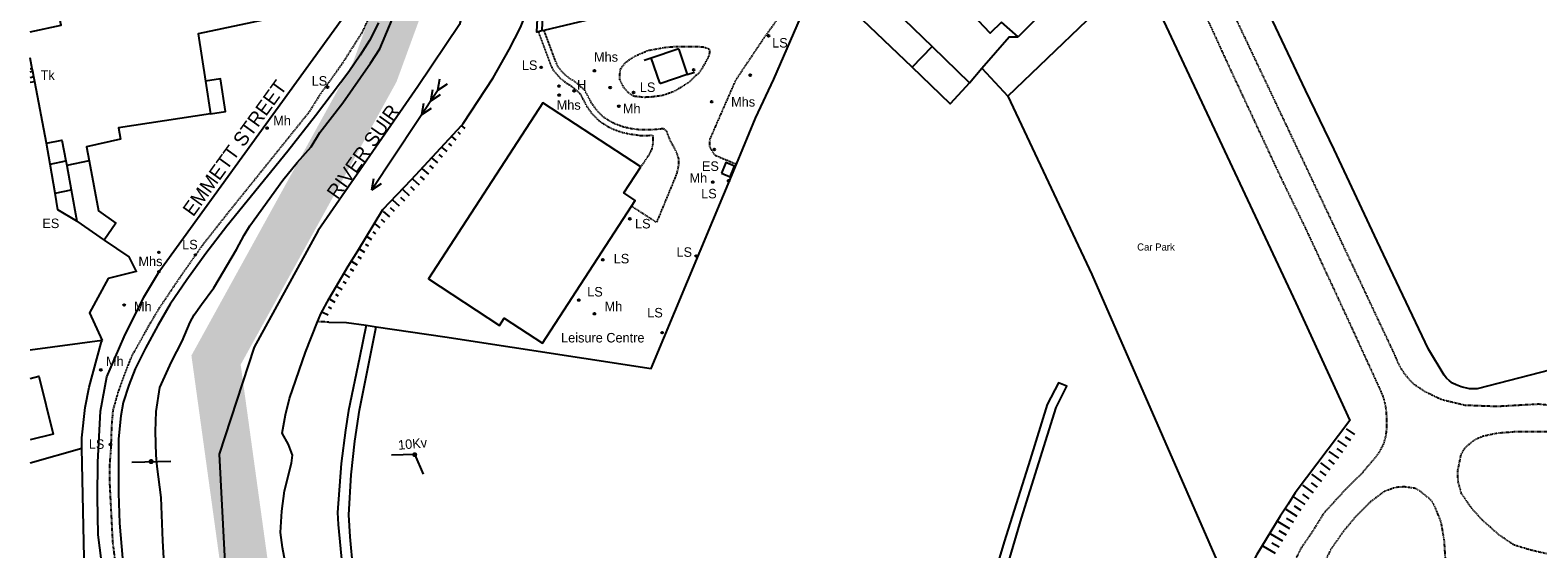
# Model space of a CAD drawing. Header units: metres. Extents: x 611948 to 1225781, y 656699 to 1316021.
# Tile 72 of 169: x 612748 to 613065, y 658516 to 658626. Entities that reach past the tile are written whole.
import ezdxf

# ---------------------------------------------------------------- set-up
doc = ezdxf.new("R2010")
doc.units = ezdxf.units.M
doc.linetypes.add('4696-12$0$PECK', pattern=[0.2, 0.1, -0.1])
for name, color, linetype in [('- EXTENT OF CHANNEL SURVEY', 150, 'Continuous'), ('4696-12$0$BLD_INN_W', 253, 'Continuous'), ('4696-12$0$BLD_OTL_P', 253, 'Continuous'), ('4696-12$0$BLD_OTL_S', 253, 'Continuous'), ('4696-12$0$GEN_LIN_D', 253, 'Continuous'), ('4696-12$0$GEN_PCK_D', 253, '4696-12$0$PECK'), ('4696-12$0$MNR_LN_DT', 253, 'Continuous'), ('4696-12$0$OTHER_SYM', 253, 'Continuous'), ('4696-12$0$POLE_SYMB', 253, 'Continuous'), ('4696-12$0$ROADS', 253, 'Continuous'), ('4696-12$0$ROADS_CTR', 253, 'Continuous'), ('4696-12$0$ROADS_PCK', 253, '4696-12$0$PECK'), ('4696-12$0$TEXT', 253, 'Continuous'), ('4696-12$0$WATER_FTR', 253, 'Continuous')]:
    doc.layers.add(name, color=color, linetype=linetype)
doc.styles.add('4696-12$0$STANDARD', font='txt')

# ---------------------------------------------------------------- blocks, each defined once
blk = doc.blocks.new('4696-12$0$13', base_point=(160450.170478, 242323.105036))
blk.add_circle((160450.170478, 242323.105036), 0.187958)
blk = doc.blocks.new('4696-12$0$37', base_point=(145.909475, 308.83511))
blk.add_line((145.962562, 308.791096), (150.424369, 308.791096))
at = {"const_width": 0.51646}
blk.add_lwpolyline([(145.704332, 308.791096, 1), (146.220792, 308.791096, 1)], format="xyb", close=True, dxfattribs=at)
blk = doc.blocks.new('4696-12$0$30', base_point=(144.876269, 313.485642))
blk.add_line((144.905875, 313.497659), (149.765037, 313.497659))
blk = doc.blocks.new('4696-12$0$33', base_point=(135.493669, 309.153345))
for p, q in [((135.303093, 309.0949), (137.533998, 310.06066)), ((161.059896, 309.0949), (135.303093, 309.0949)), ((135.303093, 309.0949), (137.533998, 308.12914)), ((154.338261, 309.0949), (156.569166, 310.06066)), ((154.338261, 309.0949), (156.569166, 308.12914)), ((157.725323, 309.0949), (159.956226, 310.06066)), ((157.725323, 309.0949), (159.956226, 308.12914)), ((160.456823, 309.0949), (162.687728, 310.06066)), ((160.456823, 309.0949), (162.687728, 308.12914))]:
    blk.add_line(p, q)
blk = doc.blocks.new('4696-12$0$36', base_point=(144.988486, 310.919762))
blk.add_line((140.875383, 310.92339), (149.050238, 310.92339))
at = {"const_width": 0.539928}
blk.add_lwpolyline([(144.673376, 310.923808, 1), (145.213304, 310.923808, 1)], format="xyb", close=True, dxfattribs=at)
blk = doc.blocks.new('4696-12')
at = {"layer": '4696-12$0$BLD_INN_W', "flags": 128}
for points in [[(612933.25, 658617.711), (612937.491, 658622.036)], [(612748.491, 658615.684), (612748.264, 658616.881)], [(612784.579, 658614.76), (612785.624, 658607.931)], [(612751.133, 658601.72), (612754.407, 658602.366), (612755.228, 658598.054)], [(612751.896, 658597.335), (612755.228, 658598.054)], [(612755.228, 658598.054), (612755.409, 658597.07)], [(612760.116, 658598.037), (612755.409, 658597.07)], [(612755.409, 658597.07), (612756.359, 658591.902)], [(612752.964, 658591.192), (612756.359, 658591.902)], [(612756.359, 658591.902), (612757.551, 658585.321)]]:
    blk.add_lwpolyline(points, dxfattribs=at)
at = {"layer": '4696-12$0$BLD_OTL_P', "flags": 128}
for points in [[(612747.715, 658616.774), (612748.264, 658616.881)], [(612748.491, 658615.684), (612747.715, 658615.476)], [(612760.116, 658598.037), (612762.117, 658587.521), (612765.705, 658584.891), (612763.294, 658581.331)]]:
    blk.add_lwpolyline(points, dxfattribs=at)
at = {"layer": '4696-12$0$BLD_OTL_S', "flags": 128}
for points in [[(612747.715, 658625.129), (612754.25, 658626.589), (612751.854, 658637.504)], [(612808.212, 658634.588), (612799.408, 658635.26), (612798.064, 658635.129), (612799.302, 658628.17), (612783.047, 658624.769), (612784.579, 658614.76)], [(612933.25, 658617.711), (612916.837, 658633.443), (612917.061, 658633.651), (612914.47, 658636.722)], [(612923.523, 658635.57), (612937.491, 658622.036)], [(612963.506, 658632.145), (612955.526, 658624.122)], [(612855.582, 658630.727), (612855.387, 658625.366)], [(612872.006, 658629.277), (612855.754, 658625.455)], [(612855.754, 658625.455), (612855.387, 658625.366)], [(612952.062, 658627.181), (612949.684, 658624.897), (612947.21, 658627.481)], [(612955.526, 658624.122), (612952.062, 658627.181)], [(612937.491, 658622.036), (612945.321, 658614.45)], [(612748.171, 658617.376), (612747.715, 658619.698)], [(612748.264, 658616.881), (612748.171, 658617.376)], [(612748.686, 658614.651), (612748.491, 658615.684)], [(612785.624, 658607.931), (612788.833, 658608.422), (612787.788, 658615.251), (612784.579, 658614.76)], [(612945.321, 658614.45), (612941.251, 658610.043), (612933.25, 658617.711)], [(612751.133, 658601.72), (612748.686, 658614.651)], [(612876.152, 658596.74), (612855.566, 658610.253), (612831.485, 658573.179), (612846.433, 658563.367), (612847.461, 658564.95), (612855.507, 658559.668), (612874.217, 658588.474)], [(612785.624, 658607.931), (612766.305, 658604.946), (612766.713, 658602.565), (612759.555, 658600.983), (612760.116, 658598.037)], [(612751.896, 658597.335), (612751.133, 658601.72)], [(612752.964, 658591.192), (612751.896, 658597.335)], [(612874.217, 658588.474), (612875.014, 658589.7), (612872.606, 658591.281), (612876.152, 658596.74)], [(612893.119, 658595.451), (612894.94, 658594.693), (612895.871, 658596.933), (612894.05, 658597.69), (612893.119, 658595.451)], [(612757.551, 658585.321), (612753.571, 658587.7), (612752.964, 658591.192)], [(612757.551, 658585.321), (612763.294, 658581.331)], [(612747.715, 658552.266), (612749.509, 658552.711), (612752.531, 658540.54), (612747.715, 658539.344)]]:
    blk.add_lwpolyline(points, dxfattribs=at)
at = {"layer": '4696-12$0$GEN_LIN_D', "flags": 128}
for points in [[(612849.864, 658714.498), (612850.872, 658701.53), (612846.166, 658656.555), (612838.015, 658626.669), (612829.282, 658613.666), (612808.323, 658583.392), (612794.835, 658558.823), (612787.461, 658536.312), (612789.013, 658506.814), (612797.552, 658476.151), (612805.218, 658461.092), (612822.101, 658444.208), (612844.031, 658428.683), (612870.424, 658406.171), (612888.278, 658388.123), (612900.698, 658367.552), (612905.356, 658355.714), (612906.932, 658349.343)], [(612821.001, 658627.067), (612819.074, 658623.367), (612817.11, 658620.275), (612814.722, 658616.718), (612807.709, 658607.471), (612801.9, 658600.054), (612789.084, 658584.279), (612784.688, 658578.519), (612780.668, 658572.97), (612777.196, 658567.865), (612774.55, 658563.412), (612771.985, 658558.657), (612769.795, 658554.265), (612768.471, 658550.883), (612767.255, 658547.225), (612766.758, 658544.419), (612766.279, 658539.556), (612766.298, 658528.151), (612766.537, 658521.856), (612767.384, 658512.043)], [(613081.7, 658565.507), (613079.833, 658565.323), (613080.759, 658557.797), (613074.148, 658555.774), (613052.144, 658550.088), (613050.472, 658550.097), (613048.785, 658550.481), (613047.687, 658550.917), (613046.964, 658551.301), (613046.297, 658551.775), (613045.696, 658552.331), (613045.172, 658552.959), (613041.878, 658558.451), (613031.071, 658581.105), (613022.039, 658600.419), (613016.027, 658612.888), (612997.348, 658652.335)], [(612953.358, 658611.653), (612978.443, 658635.672)], [(612978.443, 658635.672), (612978.915, 658636.138), (612979.775, 658636.335), (612982.385, 658635.452), (613013.976, 658568.184), (613025.361, 658543.434), (613013.804, 658528.195), (613012.382, 658525.801), (613010.709, 658523.276), (613005.777, 658515.268), (613000.785, 658506.111)], [(612896.275, 658597.347), (612900.31, 658607.027), (612904.157, 658615.209), (612911.84, 658632.992)], [(612854.59, 658625.174), (612854.298, 658625.103), (612854.581, 658630.746), (612855.582, 658630.727)], [(612855.387, 658625.366), (612854.59, 658625.174)], [(612878.383, 658619.689), (612883.96, 658621.603), (612884.173, 658621.422), (612885.943, 658616.171)], [(612947.921, 658617.505), (612953.646, 658624.107), (612955.526, 658624.122)], [(612876.904, 658619.166), (612878.383, 658619.689)], [(612885.943, 658616.171), (612880.405, 658614.267), (612880.202, 658614.431), (612878.383, 658619.689)], [(612748.171, 658617.376), (612747.715, 658617.334)], [(612885.943, 658616.171), (612887.46, 658616.645)], [(612945.321, 658614.45), (612947.921, 658617.505)], [(612947.921, 658617.505), (612953.358, 658611.653)], [(612748.686, 658614.651), (612747.715, 658614.469)], [(612953.358, 658611.653), (612971.069, 658574.106), (613000.785, 658506.111)], [(612820.486, 658563.115), (612834.961, 658561.016), (612878.331, 658554.348), (612896.275, 658597.347)], [(612763.294, 658581.331), (612768.49, 658577.814), (612770.047, 658574.763)], [(612770.047, 658574.763), (612764.116, 658573.315), (612760.168, 658566.034), (612762.868, 658560.218)], [(612770.157, 658574.79), (612770.047, 658574.763)], [(612810.531, 658564.118), (612814.292, 658564.048), (612818.368, 658563.501)], [(612818.368, 658563.501), (612820.486, 658563.115)], [(612762.868, 658560.218), (612747.715, 658558.189)], [(612758.62, 658537.584), (612758.577, 658539.744), (612759.276, 658546.162), (612760.097, 658550.447), (612762.645, 658559.757), (612762.868, 658560.218)], [(612747.715, 658534.541), (612758.62, 658537.584)], [(612759.238, 658511.527), (612759.048, 658514.555), (612758.62, 658537.584)]]:
    blk.add_lwpolyline(points, dxfattribs=at)
at = {"layer": '4696-12$0$GEN_PCK_D', "flags": 128}
for points in [[(613138.45, 658522.776), (613139.886, 658510.46), (613138.763, 658508.353), (613137.614, 658507.489), (613134.909, 658506.821), (613126.953, 658505.911), (613117.348, 658505.812), (613115.792, 658505.944), (613113.963, 658506.345), (613112.208, 658507), (613110.298, 658508.072), (613107.467, 658510.092), (613104.814, 658512.34), (613101.994, 658515.835), (613099.726, 658518.504), (613097.348, 658521.552), (613094.879, 658525.257), (613082.731, 658541.202), (613081.602, 658542.288), (613080.403, 658543.296), (613079.139, 658544.222), (613077.816, 658545.062), (613077.272, 658545.373), (613076.619, 658545.609), (613074.837, 658546.033), (613073.39, 658546.272), (613070.833, 658546.477), (613068.635, 658546.433), (613065.146, 658546.84), (613056.215, 658546.341), (613049.553, 658546.603), (613045.033, 658547.672), (613043.916, 658548.104), (613041.144, 658549.471), (613038.811, 658551.017), (613037.905, 658551.953), (613036.886, 658553.223), (613036.169, 658554.31), (613035.545, 658555.454), (613034.79, 658557.255), (613019.105, 658590.523), (613000.227, 658630.378), (612992.008, 658647.398), (612992.042, 658648.161), (612992.988, 658649.02), (612997.348, 658652.335)], [(612983.629, 658456.694), (612986.168, 658463.781), (612989.288, 658470.961), (612991.034, 658474.81), (612994.748, 658481.572), (612997.272, 658484.649), (613000.407, 658487.716), (613003.372, 658490.371), (613011.784, 658497.21), (613012.052, 658497.749), (613011.51, 658501.947), (613012.04, 658505.936), (613012.549, 658509.251), (613012.929, 658511.036), (613013.527, 658513.006), (613014.296, 658514.916), (613015.23, 658516.751), (613017.677, 658520.319), (613019.943, 658524.001), (613024.353, 658528.829), (613028.14, 658532.61), (613030.987, 658535.97), (613031.622, 658536.843), (613032.444, 658538.441), (613032.944, 658540.167), (613033.098, 658541.598), (613033.094, 658544.387), (613032.994, 658545.742), (613032.755, 658547.079), (613032.379, 658548.385), (613031.87, 658549.645), (613024.415, 658565.896), (613016.181, 658583.576), (613010.943, 658594.334), (612999.326, 658619.232), (612994.338, 658630.174), (612990.297, 658638.444), (612988.853, 658640.597), (612988.047, 658641.418), (612985.495, 658641.972), (612984.046, 658641.991), (612980.62, 658639.504), (612979.026, 658638.046), (612978.422, 658636.636), (612978.443, 658635.672)], [(612911.84, 658632.992), (612910.038, 658635.354), (612909.158, 658636.338), (612908.737, 658636.385), (612908.213, 658636.044), (612908.035, 658635.676), (612907.969, 658634.755), (612907.158, 658631.318), (612906.567, 658630.152), (612902.032, 658623.814), (612896.241, 658615.189), (612895.807, 658614.316), (612890.7, 658602.612), (612890.616, 658602.162), (612890.639, 658600.946), (612891.459, 658599.575), (612891.825, 658599.196), (612896.275, 658597.347)], [(612854.59, 658625.174), (612857.049, 658618.595), (612857.668, 658617.18), (612859.135, 658615.498), (612860.517, 658614.376), (612861.29, 658613.951), (612862.307, 658613.158), (612863.371, 658612.155), (612864.771, 658609.508), (612865.768, 658608.118), (612867.004, 658606.805), (612867.863, 658606.121), (612869.42, 658605.142), (612870.412, 658604.686), (612872.251, 658604.025), (612874.097, 658603.635), (612875.486, 658603.485), (612875.788, 658603.369), (612878.713, 658603.397), (612878.704, 658601.679), (612878.446, 658600.416), (612877.776, 658599.153), (612876.152, 658596.74)], [(612855.754, 658625.455), (612858.148, 658619.076), (612858.702, 658617.81), (612859.964, 658616.37), (612861.189, 658615.376), (612861.952, 658614.956), (612863.086, 658614.072), (612864.339, 658612.887), (612865.806, 658610.125), (612866.696, 658608.882), (612867.819, 658607.69), (612868.559, 658607.101), (612869.992, 658606.199), (612870.866, 658605.798), (612872.58, 658605.182), (612874.286, 658604.821), (612876.261, 658604.581), (612878.165, 658604.582), (612880.921, 658604.834), (612881.501, 658604.388), (612882.312, 658602.327), (612883.701, 658599.707), (612884.095, 658598.467), (612884.11, 658597.198), (612883.82, 658595.765), (612883.481, 658594.738), (612879.474, 658585.058), (612874.217, 658588.474)], [(612874.866, 658611.574), (612874.252, 658611.844), (612873.644, 658612.312), (612872.873, 658613.099), (612872.536, 658613.594), (612871.747, 658615.166), (612871.822, 658616.929), (612872.015, 658617.47), (612873.053, 658618.787), (612874.115, 658619.545), (612875.237, 658620.189), (612877.757, 658621.271), (612881.357, 658621.907), (612883.736, 658622.099), (612887.927, 658622.077), (612889.224, 658622.009), (612889.778, 658621.878), (612890.641, 658621.491), (612890.649, 658621.045), (612890.517, 658620.209), (612890.26, 658619.635), (612889.026, 658617.411), (612888.4, 658616.51), (612886.167, 658614.45), (612884.275, 658613.244), (612882.991, 658612.524), (612880.698, 658611.736), (612878.406, 658611.438), (612876.891, 658611.367), (612874.866, 658611.574)], [(612810.531, 658564.118), (612808.154, 658564.164)], [(613066.386, 658515.467), (613063.271, 658516.187), (613059.896, 658517.206), (613056.724, 658519.348), (613053.202, 658522.472), (613050.963, 658524.963), (613048.812, 658528.093), (613048.123, 658530.541), (613048.025, 658532.724), (613048.76, 658536.322), (613049.643, 658537.79), (613051.665, 658539.433), (613053.351, 658540.156), (613056.209, 658540.777), (613060.038, 658541.089), (613067.887, 658541.107), (613071.405, 658540.523), (613074.766, 658538.97), (613077.93, 658537.185), (613081.506, 658533.959), (613084.057, 658531.094), (613085.709, 658527.574), (613086.251, 658526.01), (613086.304, 658523.598), (613085.775, 658522.215), (613085.118, 658520.854), (613083.121, 658518.093), (613081.117, 658516.778), (613079.378, 658516.131), (613075.74, 658515.213), (613073.61, 658515.065), (613071.32, 658515.193), (613067.763, 658515.218), (613066.386, 658515.467)], [(613019.527, 658512.645), (613018.661, 658510.489), (613018.313, 658509.138), (613018.14, 658508.105), (613018.019, 658506.366), (613018.059, 658503.702), (613018.16, 658502.573), (613018.495, 658501.197), (613019.19, 658499.647), (613020.983, 658496.865), (613022.411, 658495.017), (613023.472, 658493.879), (613024.425, 658493.289), (613026.007, 658492.728), (613027.368, 658492.543), (613029.192, 658492.677), (613031.23, 658493.138), (613032.697, 658493.692), (613034.813, 658494.789), (613036.643, 658496.067), (613038.029, 658497.309), (613039.271, 658498.696), (613040.353, 658500.21), (613041.423, 658502.17), (613043.408, 658506.737), (613044.746, 658510.628), (613045.454, 658514.276), (613045.219, 658518.107), (613044.548, 658522.081), (613043.233, 658525.303), (613042.571, 658526.534), (613040.347, 658528.366), (613039.136, 658529.127), (613036.817, 658529.457), (613035.016, 658529.342), (613032.646, 658528.529), (613029.571, 658526.226), (613026.464, 658523.085), (613024.037, 658520.187), (613021.351, 658516.368), (613019.527, 658512.645)]]:
    blk.add_lwpolyline(points, dxfattribs=at)
at = {"layer": '4696-12$0$MNR_LN_DT', "flags": 128}
for points in [[(612837.343, 658602.388), (612836.39, 658603.142)], [(612838.28, 658603.596), (612837.737, 658604.021)], [(612839.217, 658604.803), (612838.425, 658605.423)], [(612834.468, 658598.819), (612833.786, 658599.368)], [(612835.438, 658599.999), (612834.372, 658600.855)], [(612836.406, 658601.182), (612835.806, 658601.66)], [(612831.593, 658595.248), (612830.285, 658596.347)], [(612832.545, 658596.444), (612831.789, 658597.065)], [(612833.497, 658597.638), (612832.292, 658598.613)], [(612829.625, 658592.913), (612828.258, 658594.115)], [(612830.642, 658594.052), (612829.828, 658594.749)], [(612825.424, 658588.474), (612824.041, 658589.781)], [(612826.501, 658589.558), (612825.675, 658590.348)], [(612827.548, 658590.671), (612826.176, 658591.957)], [(612828.586, 658591.792), (612827.764, 658592.538)], [(612823.357, 658586.224), (612822.057, 658587.387)], [(612824.369, 658587.37), (612823.543, 658588.134)], [(612821.356, 658583.915), (612820.289, 658584.757)], [(612822.35, 658585.075), (612821.632, 658585.688)], [(612818.881, 658580.065), (612818.241, 658580.463)], [(612819.626, 658581.4), (612818.618, 658582.039)], [(612820.458, 658582.679), (612819.848, 658583.101)], [(612817.392, 658577.397), (612816.689, 658577.818)], [(612818.136, 658578.731), (612817.015, 658579.416)], [(612814.981, 658573.5), (612813.899, 658574.176)], [(612815.795, 658574.792), (612815.108, 658575.215)], [(612816.609, 658576.086), (612815.432, 658576.794)], [(612813.353, 658570.913), (612812.374, 658571.493)], [(612814.167, 658572.206), (612813.548, 658572.583)], [(612811.864, 658568.245), (612810.831, 658568.832)], [(612812.597, 658569.587), (612812.001, 658569.931)], [(612810.398, 658565.563), (612809.243, 658566.097)], [(612811.131, 658566.904), (612810.488, 658567.263)], [(613024.677, 658537.969), (613022.815, 658539.23)], [(613025.522, 658539.213), (613024.448, 658539.941)], [(613026.366, 658540.459), (613024.663, 658541.641)], [(613022.989, 658535.477), (613021.005, 658536.871)], [(613023.834, 658536.723), (613022.679, 658537.519)], [(613020.328, 658531.832), (613019.103, 658532.731)], [(613021.219, 658533.044), (613019.2, 658534.52)], [(613022.111, 658534.255), (613020.906, 658535.119)], [(613017.67, 658528.184), (613015.413, 658529.817)], [(613018.552, 658529.403), (613017.259, 658530.342)], [(613019.437, 658530.619), (613017.366, 658532.132)], [(613015.906, 658525.745), (613013.645, 658527.314)], [(613016.788, 658526.964), (613015.429, 658527.931)], [(613014.241, 658523.24), (613011.915, 658524.682)], [(613015.063, 658524.5), (613013.688, 658525.407)], [(613012.741, 658520.633), (613010.247, 658522.074)], [(613011.995, 658519.329), (613010.473, 658520.206)], [(613013.448, 658521.962), (613012.021, 658522.801)], [(613009.717, 658515.433), (613007.159, 658516.887)], [(613011.206, 658518.046), (613008.694, 658519.514)], [(613010.451, 658516.745), (613008.939, 658517.623)]]:
    blk.add_lwpolyline(points, dxfattribs=at)
at = {"layer": '4696-12$0$ROADS', "flags": 128}
for points in [[(612821.001, 658627.067), (612819.074, 658623.367), (612817.11, 658620.275), (612814.722, 658616.718), (612807.709, 658607.471), (612801.9, 658600.054), (612789.084, 658584.279), (612784.688, 658578.519), (612780.668, 658572.97), (612777.196, 658567.865), (612774.55, 658563.412), (612771.985, 658558.657), (612769.795, 658554.265), (612768.471, 658550.883), (612767.255, 658547.225), (612766.758, 658544.419), (612766.279, 658539.556), (612766.298, 658528.151), (612766.537, 658521.856), (612767.384, 658512.043)], [(612808.212, 658634.588), (612799.408, 658635.26), (612798.064, 658635.129), (612799.302, 658628.17), (612783.047, 658624.769), (612784.579, 658614.76)], [(612785.624, 658607.931), (612788.833, 658608.422), (612787.788, 658615.251), (612784.579, 658614.76)], [(612785.624, 658607.931), (612766.305, 658604.946), (612766.713, 658602.565), (612759.555, 658600.983), (612760.116, 658598.037)], [(612760.116, 658598.037), (612762.117, 658587.521), (612765.705, 658584.891), (612763.294, 658581.331)], [(612763.294, 658581.331), (612768.49, 658577.814), (612770.047, 658574.763)], [(612770.047, 658574.763), (612764.116, 658573.315), (612760.168, 658566.034), (612762.868, 658560.218)], [(612758.62, 658537.584), (612758.577, 658539.744), (612759.276, 658546.162), (612760.097, 658550.447), (612762.645, 658559.757), (612762.868, 658560.218)], [(612759.238, 658511.527), (612759.048, 658514.555), (612758.62, 658537.584)]]:
    blk.add_lwpolyline(points, dxfattribs=at)
at = {"layer": '4696-12$0$ROADS_CTR', "flags": 128}
blk.add_lwpolyline([(612765.029, 658493.235), (612765.332, 658493.719), (612762.037, 658519.38), (612761.9, 658527.328), (612761.95, 658534.629), (612762.54, 658545.407), (612763.817, 658552.635), (612767.505, 658560.994), (612771.645, 658569.338), (612774.991, 658574.984), (612816.672, 658632.488), (612820.2, 658641.257), (612824.135, 658659.034), (612825.838, 658671.135), (612826.234, 658672.845)], dxfattribs=at)
at = {"layer": '4696-12$0$ROADS_PCK', "flags": 128}
blk.add_lwpolyline([(612747.715, 658483.451), (612769.956, 658489.566), (612770.327, 658490.057), (612770.053, 658490.991), (612768.342, 658498.397), (612767.346, 658502.134), (612766.631, 658505.803), (612765.125, 658517.837), (612764.508, 658529.839), (612764.452, 658533.572), (612764.747, 658537.567), (612764.899, 658542.27), (612765.182, 658545.579), (612766.244, 658549.336), (612767.512, 658552.894), (612769.126, 658556.969), (612772.991, 658563.836), (612775.026, 658567.233), (612779.751, 658574.246), (612784.26, 658580.644), (612789.7, 658587.52), (612806.52, 658608.411), (612808.802, 658612.068), (612813.413, 658618.494), (612817.664, 658625.165), (612819.361, 658628.886), (612820.76, 658632.295), (612822.094, 658636.389), (612823.15, 658640.349), (612824.991, 658648.01), (612826.465, 658656.172), (612827.834, 658664.483), (612829.631, 658670.619), (612830.371, 658679.831), (612830.435, 658683.897), (612829.842, 658687.796), (612827.995, 658695.631), (612827.77, 658698.953), (612845.152, 658702.228), (612860.967, 658705.086), (612869.389, 658706.794), (612877.131, 658708.162), (612881.546, 658708.426), (612882.641, 658708.045), (612884.563, 658703.937)], dxfattribs=at)
at = {"layer": '4696-12$0$WATER_FTR', "flags": 128}
for points in [[(612849.864, 658714.498), (612850.872, 658701.53), (612846.166, 658656.555), (612838.015, 658626.669), (612829.282, 658613.666), (612808.323, 658583.392), (612794.835, 658558.823), (612787.461, 658536.312), (612789.013, 658506.814), (612797.552, 658476.151), (612805.218, 658461.092), (612822.101, 658444.208), (612844.031, 658428.683), (612870.424, 658406.171), (612888.278, 658388.123), (612900.698, 658367.552), (612905.356, 658355.714), (612906.932, 658349.343)], [(612776.075, 658510.758), (612775.637, 658518.091), (612775.286, 658527.228), (612774.433, 658533.738), (612774.254, 658536.097), (612774.094, 658541.124), (612774.257, 658545.319), (612775.012, 658550.34), (612777.434, 658555.753), (612779.677, 658560.12), (612781.393, 658564.095), (612782.199, 658565.61), (612783.751, 658567.829), (612786.368, 658571.29), (612791.147, 658579.37), (612792.707, 658582.403), (612793.935, 658584.334), (612800.89, 658593.935), (612803.882, 658597.709), (612806.808, 658601), (612808.673, 658603.987), (612813.466, 658610.213), (612819.331, 658618.572), (612821.297, 658621.612), (612826.272, 658633.508)], [(612838.425, 658605.423), (612838.838, 658605.862), (612845.1, 658615.457), (612848.483, 658621.415), (612850.896, 658626.091), (612853.159, 658631.856), (612854.172, 658634.784)], [(612808.154, 658564.164), (612808.866, 658565.885), (612810.652, 658569.049), (612814.644, 658575.893), (612816.683, 658579.112), (612821.88, 658587.813), (612827.941, 658594.117), (612838.425, 658605.423)], [(612801.769, 658511.444), (612800.816, 658516.707), (612800.391, 658519.898), (612800.649, 658524.375), (612801.192, 658528.629), (612802.716, 658534.48), (612802.909, 658536.136), (612802.097, 658538.404), (612800.75, 658540.763), (612801.404, 658544.588), (612802.294, 658548.062), (612805.639, 658557.788), (612808.154, 658564.164)], [(612818.368, 658563.501), (612817.02, 658556.612), (612814.695, 658545.512), (612814.023, 658541.382), (612813.107, 658534.401), (612812.367, 658524.071), (612812.498, 658521.559), (612813.324, 658512.762)], [(612949.251, 658499.077), (612956.228, 658522.854), (612963.572, 658546.156), (612965.811, 658550.65), (612964.018, 658551.323), (612961.679, 658546.75), (612958.118, 658535.241), (612952.602, 658517.872), (612946.347, 658497.109)], [(612816.283, 658505.205), (612815.044, 658518.947), (612814.766, 658523.564), (612815.269, 658531.984), (612816.029, 658539.088), (612817.031, 658545.588), (612820.486, 658563.115)], [(612818.368, 658563.501), (612820.486, 658563.115)]]:
    blk.add_lwpolyline(points, dxfattribs=at)
at = {"layer": '4696-12$0$OTHER_SYM'}
for p in [(612866.421, 658616.969), (612887.302, 658617.167), (612899.198, 658616.054), (612858.963, 658613.75), (612859.011, 658611.85), (612862.13, 658612.753), (612869.736, 658613.428), (612871.546, 658609.497), (612891.083, 658610.46), (612797.552, 658604.914), (612891.642, 658600.419), (612891.309, 658593.557), (612774.8, 658578.787), (612774.812, 658574.723), (612767.495, 658567.705), (612866.415, 658565.863), (612762.584, 658554.058)]:
    blk.add_blockref('4696-12$0$13', p, dxfattribs=at)
at = {"layer": '4696-12$0$POLE_SYMB'}
for p in [(612903.053, 658624.319), (612855.224, 658617.695), (612810.27, 658613.522), (612874.662, 658612.394), (612894.645, 658593.82), (612873.872, 658585.839), (612782.458, 658578.217), (612868.174, 658577.228), (612887.813, 658578.012), (612863.121, 658568.743), (612880.648, 658561.89), (612764.628, 658538.351)]:
    blk.add_blockref('4696-12$0$13', p, dxfattribs=at)
for name, p, rotation in [('4696-12$0$30', (612828.639, 658536.289), 181.6130000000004), ('4696-12$0$37', (612828.639, 658536.289), 293.0000000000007), ('4696-12$0$36', (612773.216, 658534.779), 1.664000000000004)]:
    blk.add_blockref(name, p, dxfattribs=dict(at, rotation=rotation))
at = {"layer": '4696-12$0$WATER_FTR', "rotation": 56.42500000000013}
blk.add_blockref('4696-12$0$33', (612819.64, 658592.127), dxfattribs=at)
at = {"layer": '4696-12$0$BLD_OTL_S', "style": '4696-12$0$STANDARD'}
blk.add_text('Leisure Centre', height=2, dxfattribs=at).set_placement((612859.408, 658559.828))
at = {"layer": '4696-12$0$OTHER_SYM', "style": '4696-12$0$STANDARD'}
for s, p in [('Mhs', (612866.334, 658618.874)), ('H', (612862.763, 658613.02)), ('Mhs', (612858.48, 658608.778)), ('Mh', (612872.411, 658608.029)), ('Mhs', (612895.17, 658609.436)), ('Mh', (612886.422, 658593.43)), ('Mh', (612868.562, 658566.41))]:
    blk.add_text(s, height=2, dxfattribs=at).set_placement(p)
for s, p in [('Mh', (612798.847, 658605.502)), ('Mhs', (612770.493, 658575.899)), ('Mh', (612769.557, 658566.377)), ('Mh', (612763.659, 658554.869))]:
    blk.add_text(s, height=2, rotation=-0.1, dxfattribs=at).set_placement(p)
at = {"layer": '4696-12$0$POLE_SYMB', "style": '4696-12$0$STANDARD'}
for s, p in [('LS', (612903.804, 658621.851)), ('LS', (612851.155, 658617.145)), ('LS', (612875.973, 658612.503)), ('ES', (612889.032, 658595.908)), ('LS', (612888.869, 658590.129)), ('LS', (612874.968, 658583.811)), ('LS', (612870.476, 658576.461)), ('LS', (612883.684, 658577.843)), ('LS', (612864.901, 658569.499)), ('LS', (612877.53, 658565.092))]:
    blk.add_text(s, height=2, dxfattribs=at).set_placement(p)
for s, rotation, p in [('LS', -0.1, (612806.926, 658613.846)), ('ES', -0.1, (612750.279, 658583.886)), ('LS', -0.1, (612779.691, 658579.409)), ('LS', -0.1, (612760.053, 658537.464)), ('10Kv', 5.1, (612825.214, 658537.255))]:
    blk.add_text(s, height=2, rotation=rotation, dxfattribs=at).set_placement(p)
at = {"layer": '4696-12$0$ROADS', "style": '4696-12$0$STANDARD'}
blk.add_text('EMMETT STREET', height=3, rotation=54.10001, dxfattribs=at).set_placement((612782.017, 658586.116))
blk.add_text('EMMETT STREET', height=3, rotation=54.10001, dxfattribs=at).set_placement((612782.017, 658586.116))
at = {"layer": '4696-12$0$TEXT', "style": '4696-12$0$STANDARD'}
blk.add_text('Tk', height=2, rotation=-0.1, dxfattribs=at).set_placement((612749.903, 658615.056))
blk.add_text('Car Park', height=1.5, dxfattribs=at).set_placement((612980.593, 658579.158))
at = {"layer": '4696-12$0$WATER_FTR', "style": '4696-12$0$STANDARD'}
blk.add_text('RIVER SUIR', height=3, rotation=54.60001, dxfattribs=at).set_placement((612812.348, 658589.743))
blk = doc.blocks.new('OS Mapping')
blk.add_blockref('4696-12', (0, 0))

msp = doc.modelspace()

# ---------------------------------------------------------------- linework, layer by layer
at = {"layer": '- EXTENT OF CHANNEL SURVEY'}
msp.add_lwpolyline([(612878.53, 657995.1, 10, 10, 0), (612861.1, 658073.3, 10, 10, 0), (612882.12, 658191.97, 10, 10, 0), (612892.01, 658278.5, 10, 10, 0), (612910.56, 658337.1, 10, 10, 0), (612887.07, 658389.01, 10, 10, 0), (612825.24, 658444.64, 10, 10, 0), (612796.72, 658484.43, 10, 10, 0), (612786.82, 658556.12, 10, 10, 0), (612820.21, 658616.69, 10, 10, 0), (612838.76, 658667.37, 10, 10, 0), (612834.92, 658713.59, 10, 10, 0), (612805.98, 658795.57, 10, 10, 0), (612809.6, 658875.55, 10, 10, 0), (612804.14, 658929.53, 10, 10, 0), (612799, 658967.12, 10, 10, 0), (612746.69, 659052.35, 0, 0, 0)], format="xyseb", dxfattribs=at)

# ---------------------------------------------------------------- block references
msp.add_blockref('OS Mapping', (0, 0))

doc.saveas('drawing.dxf')
